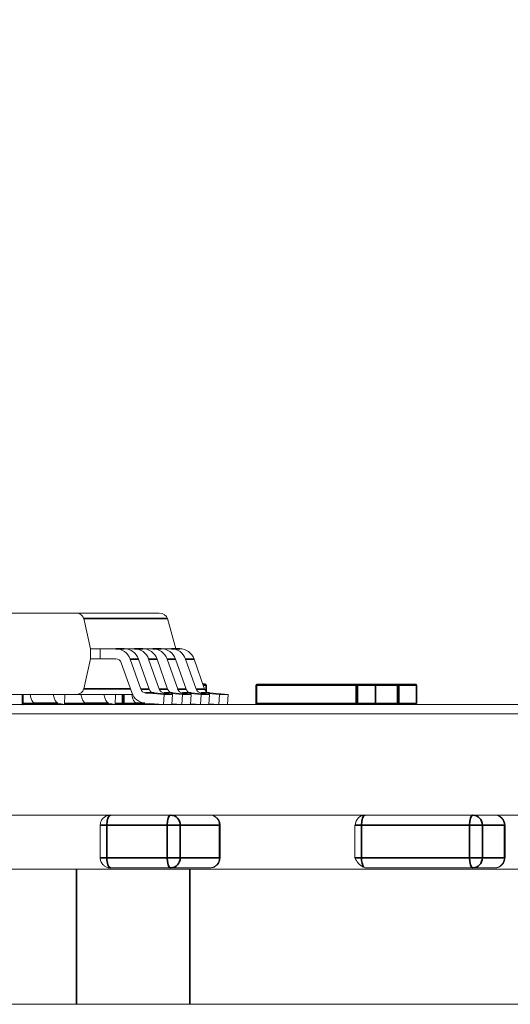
# Model space of a CAD drawing. Header units: millimetres. Extents: x 4 to 1188, y 1 to 840.
# Tile 214 of 256: x 680.587 to 681.556, y 417.579 to 419.522. Entities that reach past the tile are written whole.
import ezdxf

# ---------------------------------------------------------------- set-up
doc = ezdxf.new("R2010")
doc.units = ezdxf.units.MM
doc.layers.add('1', color=7, linetype='Continuous')
doc.styles.add('Arial Unicode MS', font='Arial Unicode MS')
doc.dimstyles.get("Standard").update_dxf_attribs({"dimtxt": 0.18, "dimasz": 0.18, "dimexe": 0.18, "dimexo": 0.0625, "dimgap": 0.09, "dimtad": 0, "dimtih": 1, "dimtoh": 1, "dimdec": 4, "dimzin": 0, "dimdsep": 46, "dimtxsty": 'Standard', "dimcen": 0.09, "dimadec": 0, "dimazin": 0, "dimtfac": 1, "dimtdec": 4, "dimtofl": 0, "dimtmove": 0, "dimatfit": 3, "dimfxl": 0, "dimtolj": 1, "dimtzin": 0, "dimarcsym": 0})

# ---------------------------------------------------------------- blocks, each defined once
blk = doc.blocks.new('_U30')
at = {"layer": '1', "color": 18, "lineweight": 35}
for p, q in [((692.9592, 533.0864), (641.2295, 533.0864)), ((643.2295, 533.0864), (643.2295, 331.7513)), ((725.4264, 331.7513), (641.2295, 331.7513))]:
    blk.add_line(p, q, dxfattribs=at)
at = {"layer": '1', "color": 18, "lineweight": 70}
for points in [[(643.2295, 533.0864), (644.0054, 529.5864), (642.4535, 529.5864)], [(643.2295, 331.7513), (642.4535, 335.2513), (644.0054, 335.2513)]]:
    blk.add_solid(points, dxfattribs=at)
at = {"layer": '1', "color": 18, "linetype": 'Continuous', "lineweight": 13, "insert": (642.7766, 428.0421), "char_height": 3, "attachment_point": 7, "rotation": 90, "line_spacing_factor": 1.047437, "style": 'Arial Unicode MS'}
blk.add_mtext('\\fArial Unicode MS|b0|i0;\\W1.0000;1510', dxfattribs=at)

msp = doc.modelspace()

# ---------------------------------------------------------------- hatches: boundary and pattern name
at = {"layer": '1', "linetype": 'Continuous', "lineweight": 35}
h = msp.add_hatch(dxfattribs=at)
h.set_pattern_fill('ANSI31', color=154, scale=1.55, angle=-2.13e-14, style=0)
h.paths.add_polyline_path([(682.7292, 417.952), (682.5613, 417.952), (682.5613, 417.7026), (681.8974, 417.7026), (681.8974, 417.952), (674.5152, 417.952), (674.5152, 418.152), (674.905, 418.152), (674.905, 418.952), (676.6279, 418.952), (676.6279, 418.152), (682.7292, 418.152)], flags=0)
h = msp.add_hatch(dxfattribs=at)
h.set_pattern_fill('ANSI31', color=154, scale=1.55, angle=29.9848, style=0)
h.paths.add_polyline_path([(673.5022, 417.952), (673.5022, 418.1704), (675.1711, 418.1704), (675.1711, 417.952)], flags=0)
h.paths.add_polyline_path([(675.3035, 417.952), (675.3035, 418.1704), (682.7292, 418.1704), (682.7292, 417.952)], flags=0)
h.paths.add_polyline_path([(672.566, 417.952), (672.566, 418.1704), (673.1466, 418.1704), (673.1466, 417.952)], flags=0)

# ---------------------------------------------------------------- linework, layer by layer
at = {"layer": '1', "color": 154, "linetype": 'Continuous', "lineweight": 13}
for p, q in [((679.7612, 418.3504), (680.6998, 418.3504)), ((680.0339, 418.3504), (680.8627, 418.3504)), ((680.8627, 418.3504), (680.6998, 418.3504)), ((680.7137, 418.3398), (680.7271, 418.2804)), ((680.8956, 418.2804), (680.8794, 418.3398)), ((680.7271, 418.2804), (680.7271, 418.2604)), ((680.7271, 418.2804), (680.746, 418.2804)), ((680.7773, 418.2804), (680.746, 418.2804)), ((680.7625, 418.2804), (680.746, 418.2804)), ((680.746, 418.2804), (680.746, 418.2604)), ((680.7939, 418.2804), (680.7625, 418.2804)), ((680.799, 418.2804), (680.7824, 418.2804)), ((680.8138, 418.2804), (680.7939, 418.2804)), ((680.8303, 418.2804), (680.799, 418.2804)), ((680.8355, 418.2804), (680.8189, 418.2804)), ((680.8502, 418.2804), (680.8303, 418.2804)), ((680.8668, 418.2804), (680.8355, 418.2804)), ((680.872, 418.2804), (680.8554, 418.2804)), ((680.8867, 418.2804), (680.8668, 418.2804)), ((680.9033, 418.2804), (680.872, 418.2804)), ((680.7271, 418.2604), (680.7137, 418.201)), ((680.746, 418.2604), (680.7271, 418.2604)), ((680.7773, 418.2604), (680.746, 418.2604)), ((680.7878, 418.2526), (680.8086, 418.1938)), ((680.8262, 418.2008), (680.8054, 418.2596)), ((680.8428, 418.2008), (680.822, 418.2596)), ((680.8627, 418.2008), (680.8419, 418.2596)), ((680.8793, 418.2008), (680.8585, 418.2596)), ((680.8992, 418.2008), (680.8784, 418.2596)), ((680.9157, 418.2008), (680.895, 418.2596)), ((680.9356, 418.2008), (680.9149, 418.2596)), ((680.9522, 418.2008), (680.9315, 418.2596)), ((680.9488, 418.2104), (680.9534, 418.2104)), ((680.9553, 418.2084), (680.9554, 418.2084)), ((680.9554, 418.1959), (680.9554, 418.2084)), ((681.0536, 418.2084), (681.0536, 418.1724)), ((681.2523, 418.2104), (681.0556, 418.2104)), ((681.1442, 418.2107), (681.1414, 418.2107)), ((681.1444, 418.2107), (681.1439, 418.2107)), ((681.1442, 418.2104), (681.1442, 418.2107)), ((681.1468, 418.2107), (681.1456, 418.2107)), ((681.1487, 418.2107), (681.148, 418.2107)), ((681.1514, 418.2107), (681.1498, 418.2107)), ((681.1522, 418.2104), (681.1522, 418.2107)), ((681.1562, 418.2107), (681.1537, 418.2107)), ((681.1545, 418.2104), (681.1545, 418.2107)), ((681.1578, 418.2107), (681.1556, 418.2107)), ((681.1556, 418.2104), (681.1556, 418.2107)), ((681.1561, 418.2107), (681.1589, 418.2107)), ((681.1562, 418.2104), (681.1562, 418.2107)), ((681.1587, 418.2107), (681.1578, 418.2107)), ((681.1682, 418.2107), (681.1658, 418.2107)), ((681.1668, 418.2107), (681.1682, 418.2107)), ((681.1707, 418.2107), (681.1675, 418.2107)), ((681.1675, 418.2104), (681.1675, 418.2107)), ((681.1682, 418.2107), (681.1682, 418.2104)), ((681.1689, 418.2107), (681.1684, 418.2107)), ((681.1721, 418.2107), (681.1697, 418.2107)), ((681.1722, 418.2107), (681.1732, 418.2107)), ((681.1722, 418.2104), (681.1732, 418.2104)), ((681.1736, 418.2104), (681.1736, 418.2107)), ((681.179, 418.2107), (681.1807, 418.2107)), ((681.183, 418.2107), (681.1802, 418.2107)), ((681.1802, 418.2104), (681.1802, 418.2107)), ((681.2253, 418.2107), (681.2225, 418.2107)), ((681.225, 418.2107), (681.225, 418.2107)), ((681.2253, 418.2104), (681.2253, 418.2107)), ((681.2279, 418.2107), (681.2267, 418.2107)), ((681.2298, 418.2107), (681.2291, 418.2107)), ((681.2324, 418.2107), (681.2309, 418.2107)), ((681.2333, 418.2104), (681.2333, 418.2107)), ((681.2373, 418.2107), (681.2348, 418.2107)), ((681.2355, 418.2104), (681.2355, 418.2107)), ((681.2389, 418.2107), (681.2367, 418.2107)), ((681.2367, 418.2104), (681.2367, 418.2107)), ((681.2372, 418.2107), (681.24, 418.2107)), ((681.2373, 418.2104), (681.2373, 418.2107)), ((681.2398, 418.2107), (681.2389, 418.2107)), ((681.2493, 418.2107), (681.2469, 418.2107)), ((681.2478, 418.2107), (681.2493, 418.2107)), ((681.2518, 418.2107), (681.2486, 418.2107)), ((681.2486, 418.2104), (681.2486, 418.2107)), ((681.2493, 418.2107), (681.2493, 418.2104)), ((681.25, 418.2107), (681.2495, 418.2107)), ((681.2532, 418.2107), (681.2508, 418.2107)), ((681.3334, 418.2104), (681.2523, 418.2104)), ((681.2875, 418.2104), (681.2523, 418.2104)), ((681.2533, 418.2107), (681.2543, 418.2107)), ((681.2533, 418.2104), (681.2543, 418.2104)), ((681.2547, 418.2104), (681.2547, 418.2107)), ((681.2601, 418.2107), (681.2618, 418.2107)), ((681.2641, 418.2107), (681.2613, 418.2107)), ((681.2613, 418.2104), (681.2613, 418.2107)), ((681.2895, 418.1724), (681.2895, 418.2084)), ((681.3685, 418.2104), (681.3334, 418.2104)), ((681.3705, 418.1724), (681.3705, 418.2084)), ((680.6998, 418.1904), (679.7612, 418.1904)), ((680.5922, 418.1904), (680.5922, 418.1724)), ((680.6763, 418.1903), (680.6758, 418.1704)), ((680.6761, 418.1904), (680.6763, 418.1903)), ((680.81, 418.1904), (680.6998, 418.1904)), ((680.7765, 418.1903), (680.7761, 418.1704)), ((680.7763, 418.1904), (680.7765, 418.1903)), ((680.8726, 418.1903), (680.836, 418.1931)), ((680.8891, 418.1903), (680.8526, 418.1931)), ((680.8713, 418.1704), (680.8726, 418.1903)), ((680.909, 418.1903), (680.8725, 418.1931)), ((680.8726, 418.1903), (680.8891, 418.1903)), ((680.8878, 418.1704), (680.8891, 418.1903)), ((680.9256, 418.1903), (680.889, 418.1931)), ((680.9077, 418.1704), (680.909, 418.1903)), ((680.9455, 418.1903), (680.9089, 418.1931)), ((680.909, 418.1903), (680.9256, 418.1903)), ((680.9243, 418.1704), (680.9256, 418.1903)), ((680.9621, 418.1903), (680.9255, 418.1931)), ((680.9442, 418.1704), (680.9455, 418.1903)), ((680.982, 418.1903), (680.9454, 418.1931)), ((680.9455, 418.1903), (680.9621, 418.1903)), ((680.9608, 418.1704), (680.9621, 418.1903)), ((680.9986, 418.1903), (680.962, 418.1931)), ((680.9807, 418.1704), (680.982, 418.1903)), ((680.982, 418.1903), (680.9986, 418.1903)), ((680.9973, 418.1704), (680.9986, 418.1903)), ((675.3035, 418.1704), (682.7292, 418.1704)), ((680.6303, 418.1704), (680.617, 418.1731)), ((680.6758, 418.1704), (680.6625, 418.1731)), ((680.7305, 418.1704), (680.7172, 418.1731)), ((680.7761, 418.1704), (680.7627, 418.1731)), ((680.8307, 418.1704), (680.8174, 418.1731)), ((680.826, 418.1704), (680.8274, 418.1711)), ((680.8347, 418.1731), (680.8713, 418.1704)), ((680.8879, 418.1719), (680.9077, 418.1704)), ((680.9244, 418.1719), (680.9442, 418.1704)), ((680.9609, 418.1719), (680.9807, 418.1704)), ((681.2893, 418.1724), (681.2895, 418.1724)), ((681.3704, 418.1724), (681.3705, 418.1724)), ((676.6279, 418.152), (682.7292, 418.152)), ((681.8974, 417.952), (674.5152, 417.952)), ((682.7292, 417.952), (675.3035, 417.952)), ((680.7464, 417.932), (680.7464, 417.868)), ((680.9829, 417.868), (680.9829, 417.932)), ((681.2488, 417.932), (681.2488, 417.868)), ((681.5451, 417.868), (681.5451, 417.932)), ((680.9827, 417.865), (680.9829, 417.868)), ((681.2488, 417.868), (681.2492, 417.868)), ((680.6998, 417.8453), (680.522, 417.8453)), ((680.6998, 417.8453), (680.9234, 417.8453)), ((680.7664, 417.848), (680.8854, 417.848)), ((680.7951, 417.848), (680.7951, 417.8477)), ((680.7951, 417.8477), (680.7992, 417.8477)), ((680.7992, 417.848), (680.7992, 417.8477)), ((680.7992, 417.8477), (680.8036, 417.8477)), ((680.8036, 417.848), (680.8036, 417.8477)), ((680.8036, 417.8477), (680.8125, 417.8477)), ((680.8077, 417.8477), (680.8152, 417.8477)), ((680.8106, 417.848), (680.8103, 417.848)), ((680.8106, 417.8477), (680.8103, 417.8477)), ((680.8119, 417.8477), (680.8124, 417.8477)), ((680.8124, 417.848), (680.8124, 417.8477)), ((680.8152, 417.848), (680.8152, 417.8477)), ((680.8152, 417.8477), (680.8208, 417.8477)), ((680.8173, 417.8477), (680.8184, 417.8477)), ((680.8196, 417.848), (680.8192, 417.848)), ((680.8196, 417.8477), (680.8192, 417.8477)), ((680.8232, 417.8477), (680.8273, 417.8477)), ((680.8237, 417.848), (680.8237, 417.8477)), ((680.8287, 417.8477), (680.8258, 417.8477)), ((680.8273, 417.848), (680.8268, 417.848)), ((680.8273, 417.8477), (680.8268, 417.8477)), ((680.8286, 417.848), (680.8291, 417.848)), ((680.8288, 417.8477), (680.8349, 417.8477)), ((680.8306, 417.8477), (680.8306, 417.848)), ((680.8306, 417.8477), (680.8313, 417.8477)), ((680.8324, 417.8477), (680.8319, 417.8477)), ((680.8357, 417.848), (680.8361, 417.848)), ((680.8357, 417.8477), (680.8361, 417.8477)), ((680.84, 417.848), (680.839, 417.848)), ((680.84, 417.8477), (680.839, 417.8477)), ((680.8395, 417.848), (680.8395, 417.8477)), ((680.8395, 417.8477), (680.8402, 417.8477)), ((680.8452, 417.8477), (680.8408, 417.8477)), ((680.8485, 417.848), (680.8485, 417.8477)), ((680.8485, 417.8477), (680.8493, 417.8477)), ((680.8854, 417.848), (680.9629, 417.848)), ((681.8962, 417.8453), (680.9234, 417.8453)), ((681.2661, 417.8495), (681.2688, 417.848)), ((681.2688, 417.848), (681.4817, 417.848)), ((681.3678, 417.8477), (681.3683, 417.8477)), ((681.3683, 417.848), (681.3683, 417.8477)), ((681.372, 417.848), (681.3726, 417.848)), ((681.372, 417.8477), (681.3726, 417.8477)), ((681.3751, 417.8477), (681.3751, 417.848)), ((681.3884, 417.848), (681.3884, 417.8477)), ((681.3884, 417.8477), (681.3904, 417.8477)), ((681.3904, 417.848), (681.3904, 417.8477)), ((681.3904, 417.8477), (681.3931, 417.8477)), ((681.3929, 417.8477), (681.3995, 417.8477)), ((681.3931, 417.848), (681.3931, 417.8477)), ((681.3992, 417.8477), (681.3971, 417.8477)), ((681.3992, 417.8477), (681.3992, 417.848)), ((681.3995, 417.848), (681.3995, 417.8477)), ((681.4078, 417.8477), (681.4078, 417.848)), ((681.4157, 417.848), (681.4157, 417.8477)), ((681.4157, 417.8477), (681.418, 417.8477)), ((681.4168, 417.8477), (681.4243, 417.8477)), ((681.4217, 417.848), (681.4212, 417.848)), ((681.4217, 417.8477), (681.4212, 417.8477)), ((681.4217, 417.8477), (681.4217, 417.848)), ((681.4241, 417.848), (681.4236, 417.848)), ((681.4243, 417.848), (681.4243, 417.8477)), ((681.4281, 417.848), (681.4278, 417.848)), ((681.4281, 417.8477), (681.4278, 417.8477)), ((681.4342, 417.8477), (681.4281, 417.8477)), ((681.4341, 417.8477), (681.4302, 417.8477)), ((681.4341, 417.848), (681.4345, 417.848)), ((681.4341, 417.8477), (681.4345, 417.8477)), ((681.4381, 417.8477), (681.4348, 417.8477)), ((681.4381, 417.848), (681.4384, 417.848)), ((681.4381, 417.8477), (681.4384, 417.8477)), ((681.4382, 417.8477), (681.4382, 417.848)), ((681.4382, 417.8477), (681.4388, 417.8477)), ((681.4422, 417.848), (681.4422, 417.8477)), ((681.4422, 417.8477), (681.4428, 417.8477)), ((681.4817, 417.848), (681.5251, 417.848)), ((680.6998, 417.5786), (679.6077, 417.5786)), ((680.9234, 417.5786), (680.6998, 417.5786)), ((685.7095, 417.5786), (680.9234, 417.5786))]:
    msp.add_line(p, q, dxfattribs=at)
at = {"layer": '1', "color": 154, "linetype": 'Continuous', "lineweight": 35}
for p, q in [((680.7137, 418.3398), (680.8794, 418.3398)), ((680.7773, 418.2804), (680.7939, 418.2804)), ((680.8138, 418.2804), (680.8303, 418.2804)), ((680.8502, 418.2804), (680.8668, 418.2804)), ((680.8867, 418.2804), (680.9033, 418.2804)), ((680.8054, 418.2596), (680.822, 418.2596)), ((680.8419, 418.2596), (680.8585, 418.2596)), ((680.8784, 418.2596), (680.895, 418.2596)), ((680.9149, 418.2596), (680.9315, 418.2596)), ((680.9534, 418.2104), (680.9488, 418.2104)), ((680.9496, 418.2084), (680.9553, 418.2084)), ((680.9553, 418.2084), (680.9553, 418.1961)), ((681.0549, 418.2084), (681.0536, 418.2084)), ((681.0549, 418.2084), (681.2517, 418.2084)), ((681.0549, 418.1724), (681.0549, 418.2084)), ((681.2517, 418.2084), (681.2542, 418.2084)), ((681.2517, 418.2084), (681.2517, 418.1724)), ((681.2542, 418.2084), (681.2893, 418.2084)), ((681.2542, 418.1724), (681.2542, 418.2084)), ((681.2893, 418.2084), (681.2895, 418.2084)), ((681.2893, 418.2084), (681.2893, 418.1724)), ((681.2895, 418.2084), (681.3327, 418.2084)), ((681.3327, 418.2084), (681.3353, 418.2084)), ((681.3327, 418.2084), (681.3327, 418.1724)), ((681.3353, 418.2084), (681.3704, 418.2084)), ((681.3353, 418.1724), (681.3353, 418.2084)), ((681.3704, 418.2084), (681.3705, 418.2084)), ((681.3704, 418.2084), (681.3704, 418.1724)), ((680.5935, 418.1724), (680.5935, 418.1904)), ((680.8061, 418.201), (680.7137, 418.201)), ((680.7902, 418.1904), (680.7902, 418.1724)), ((680.7928, 418.1724), (680.7928, 418.1904)), ((680.8262, 418.2008), (680.8428, 418.2008)), ((680.8526, 418.1931), (680.836, 418.1931)), ((680.8627, 418.2008), (680.8793, 418.2008)), ((680.889, 418.1931), (680.8725, 418.1931)), ((680.8992, 418.2008), (680.9157, 418.2008)), ((680.9255, 418.1931), (680.9089, 418.1931)), ((680.9356, 418.2008), (680.9522, 418.2008)), ((680.962, 418.1931), (680.9454, 418.1931)), ((680.5935, 418.1724), (680.5922, 418.1724)), ((680.6205, 418.1724), (680.5935, 418.1724)), ((680.617, 418.1731), (680.6625, 418.1731)), ((680.7207, 418.1724), (680.6759, 418.1724)), ((680.7172, 418.1731), (680.7627, 418.1731)), ((680.7902, 418.1724), (680.7761, 418.1724)), ((680.7928, 418.1724), (680.7902, 418.1724)), ((680.821, 418.1724), (680.7928, 418.1724)), ((680.8174, 418.1731), (680.8347, 418.1731)), ((681.0549, 418.1724), (681.0536, 418.1724)), ((681.2517, 418.1724), (681.0549, 418.1724)), ((681.2542, 418.1724), (681.2517, 418.1724)), ((681.2893, 418.1724), (681.2542, 418.1724)), ((681.3327, 418.1724), (681.2895, 418.1724)), ((681.3353, 418.1724), (681.3327, 418.1724)), ((681.3704, 418.1724), (681.3353, 418.1724)), ((680.7464, 417.932), (680.7595, 417.932)), ((680.7595, 417.868), (680.7595, 417.932)), ((680.7595, 417.932), (680.8786, 417.932)), ((680.8786, 417.932), (680.9042, 417.932)), ((680.8786, 417.932), (680.8786, 417.868)), ((680.9042, 417.932), (680.9817, 417.932)), ((680.9042, 417.868), (680.9042, 417.932)), ((680.9829, 417.932), (680.9817, 417.932)), ((680.9817, 417.932), (680.9817, 417.868)), ((681.2488, 417.932), (681.2619, 417.932)), ((681.2619, 417.868), (681.2619, 417.932)), ((681.2619, 417.932), (681.4749, 417.932)), ((681.4749, 417.932), (681.5005, 417.932)), ((681.4749, 417.932), (681.4749, 417.868)), ((681.5005, 417.932), (681.5439, 417.932)), ((681.5005, 417.868), (681.5005, 417.932)), ((681.5451, 417.932), (681.5439, 417.932)), ((681.5439, 417.932), (681.5439, 417.868)), ((680.7464, 417.868), (680.7595, 417.868)), ((680.8786, 417.868), (680.7595, 417.868)), ((680.8786, 417.868), (680.9042, 417.868)), ((680.9817, 417.868), (680.9042, 417.868)), ((680.9829, 417.868), (680.9817, 417.868)), ((681.2492, 417.868), (681.2619, 417.868)), ((681.4749, 417.868), (681.2619, 417.868)), ((681.4749, 417.868), (681.5005, 417.868)), ((681.5439, 417.868), (681.5005, 417.868)), ((681.5451, 417.868), (681.5439, 417.868)), ((680.6998, 417.5786), (680.6998, 417.8453)), ((680.9234, 417.8453), (680.9234, 417.5786))]:
    msp.add_line(p, q, dxfattribs=at)
at = {"layer": '1', "color": 154, "linetype": 'Continuous', "lineweight": 13}
for centre, major_axis, ratio, start_param, end_param in [((680.6998, 418.3371), (0.0142, 0), 0.939693, 0.209439, 1.570796), ((680.8627, 418.3371), (-0.0171, 0), 0.780206, 3.351032, 4.712389), ((680.7773, 418.2484), (0, -0.032), 0.939693, 1.930152, 3.141593), ((680.7939, 418.2484), (0, -0.032), 0.939693, 1.930152, 3.141593), ((680.8138, 418.2484), (0, -0.032), 0.939693, 1.930152, 3.141593), ((680.8303, 418.2484), (0, -0.032), 0.939693, 1.930152, 3.141593), ((680.8502, 418.2484), (0, -0.032), 0.939693, 1.930152, 3.141593), ((680.8668, 418.2484), (0, -0.032), 0.939693, 1.930152, 3.141593), ((680.8867, 418.2484), (0, -0.032), 0.939693, 1.930152, 3.141593), ((680.9033, 418.2484), (0, -0.032), 0.939693, 1.930152, 3.141593), ((680.7773, 418.2484), (0, 0.012), 0.939693, 5.071744, 6.283185), ((680.9534, 418.2084), (0, -0.002), 0.939693, 1.570796, 3.141593), ((681.0556, 418.2084), (0, 0.002), 0.939693, 0, 1.570796), ((681.2523, 418.2084), (0, 0.002), 0.939693, 4.712389, 6.283185), ((681.2875, 418.2084), (0, -0.002), 0.939693, 1.570796, 3.141593), ((681.3334, 418.2084), (0, 0.002), 0.939693, 4.712389, 6.283185), ((681.3685, 418.2084), (0, -0.002), 0.939693, 1.570796, 3.141593), ((680.6177, 418.205), (0, -0.032), 0.34202, 5.187762, 6.213372), ((680.6633, 418.205), (0, -0.032), 0.34202, 5.187762, 6.213372), ((680.6998, 418.2037), (-0.0142, 0), 0.939693, 1.570796, 2.932153), ((680.7179, 418.205), (0, -0.032), 0.34202, 5.187762, 6.213372), ((680.7635, 418.205), (0, -0.032), 0.34202, 5.187762, 6.213372), ((680.8182, 418.205), (0, -0.032), 0.34202, 5.189475, 6.213372), ((680.8368, 418.205), (0, -0.032), 0.939693, 5.071744, 6.213372), ((680.8368, 418.205), (0, 0.012), 0.939693, 1.930152, 3.071779), ((680.8533, 418.205), (0, 0.012), 0.939693, 1.930152, 3.071779), ((680.8732, 418.205), (0, 0.012), 0.939693, 1.930152, 3.071779), ((680.8898, 418.205), (0, 0.012), 0.939693, 1.930152, 3.071779), ((680.9097, 418.205), (0, 0.012), 0.939693, 1.930152, 3.071779), ((680.9263, 418.205), (0, 0.012), 0.939693, 1.930152, 3.071779), ((680.9462, 418.205), (0, 0.012), 0.939693, 1.930152, 3.071779), ((680.9628, 418.205), (0, 0.012), 0.939693, 1.930152, 3.071779), ((680.5942, 418.1724), (0, 0.002), 0.939693, 1.570796, 3.141593), ((680.7909, 418.1724), (0, 0.002), 0.939693, 3.141593, 4.712389), ((681.0556, 418.1724), (0, 0.002), 0.939693, 1.570796, 3.141593), ((681.2523, 418.1724), (0, 0.002), 0.939693, 3.141593, 4.712389), ((681.2875, 418.1724), (0, -0.002), 0.939693, 0, 1.570796), ((681.3334, 418.1724), (0, 0.002), 0.939693, 3.141593, 4.712389), ((681.3685, 418.1724), (0, -0.002), 0.939693, 0, 1.570796), ((680.9629, 417.932), (0, -0.02), 0.939693, 1.570796, 3.141593), ((681.2688, 417.932), (0, 0.02), 0.939693, 0, 1.570796), ((681.5251, 417.932), (0, -0.02), 0.939693, 1.570796, 3.141593), ((680.9629, 417.868), (0, -0.02), 0.939693, 0, 1.570796), ((681.5251, 417.868), (0, -0.02), 0.939693, 0, 1.570796)]:
    msp.add_ellipse(centre, major_axis=major_axis, ratio=ratio, start_param=start_param, end_param=end_param, dxfattribs=at)
at = {"layer": '1', "color": 154, "linetype": 'Continuous', "lineweight": 35}
for centre, major_axis, ratio, start_param, end_param in [((681.0556, 418.2084), (0, 0.002), 0.34202, 0, 1.570796), ((681.2523, 418.2084), (0, -0.002), 0.34202, 3.141593, 4.712389), ((681.3334, 418.2084), (0, -0.002), 0.34202, 3.141593, 4.712389), ((680.5942, 418.1724), (0, 0.002), 0.34202, 1.570796, 3.141593), ((680.7909, 418.1724), (0, -0.002), 0.34202, 4.712389, 6.283185), ((681.0556, 418.1724), (0, 0.002), 0.34202, 1.570796, 3.141593), ((681.2523, 418.1724), (0, -0.002), 0.34202, 4.712389, 6.283185), ((681.3334, 418.1724), (0, -0.002), 0.34202, 4.712389, 6.283185), ((680.7664, 417.932), (0, 0.02), 0.34202, 0, 1.570796), ((680.8854, 417.932), (0, -0.02), 0.34202, 3.141593, 4.712389), ((680.8854, 417.932), (0, 0.02), 0.939693, 4.712389, 6.283185), ((681.2688, 417.932), (0, 0.02), 0.34202, 0, 1.570796), ((681.4817, 417.932), (0, -0.02), 0.34202, 3.141593, 4.712389), ((681.4817, 417.932), (0, 0.02), 0.939693, 4.712389, 6.283185), ((680.7664, 417.868), (0, 0.02), 0.34202, 1.570796, 3.141593), ((680.8854, 417.868), (0, -0.02), 0.34202, 4.712389, 6.283185), ((680.8854, 417.868), (0, 0.02), 0.939693, 3.141593, 4.712389), ((681.2688, 417.868), (0, 0.02), 0.34202, 1.570796, 2.748673), ((681.4817, 417.868), (0, -0.02), 0.34202, 4.712389, 6.283185), ((681.4817, 417.868), (0, 0.02), 0.939693, 3.141593, 4.712389)]:
    msp.add_ellipse(centre, major_axis=major_axis, ratio=ratio, start_param=start_param, end_param=end_param, dxfattribs=at)
at = {"layer": '1', "color": 154, "linetype": 'Continuous', "lineweight": 13}
for points, knots in [([(681.1522, 418.2107), (681.1521, 418.2107), (681.1518, 418.2107), (681.1513, 418.2107), (681.1509, 418.2107), (681.1504, 418.2107), (681.1499, 418.2107), (681.1494, 418.2107), (681.1489, 418.2107), (681.1483, 418.2107), (681.1478, 418.2107), (681.1473, 418.2107), (681.1468, 418.2107), (681.1462, 418.2107), (681.1457, 418.2107), (681.1452, 418.2107), (681.1447, 418.2107), (681.1444, 418.2107), (681.1442, 418.2107)], [0, 0, 0, 0, 0.091225, 0.177914, 0.259697, 0.336779, 0.409804, 0.478609, 0.544088, 0.605766, 0.664021, 0.718355, 0.768591, 0.816722, 0.863055, 0.908208, 0.953971, 1, 1, 1, 1]), ([(681.1495, 418.2107), (681.1493, 418.2107), (681.1488, 418.2107), (681.1482, 418.2107), (681.1475, 418.2107), (681.1469, 418.2107), (681.1464, 418.2107), (681.1461, 418.2107), (681.1458, 418.2107), (681.1455, 418.2107), (681.1452, 418.2107), (681.1449, 418.2107), (681.1446, 418.2107), (681.1445, 418.2107), (681.1444, 418.2107)], [0, 0, 0, 0, 0.093799, 0.188392, 0.290003, 0.402222, 0.463153, 0.526712, 0.592954, 0.664831, 0.740162, 0.821342, 0.9079, 1, 1, 1, 1]), ([(681.1545, 418.2107), (681.1543, 418.2107), (681.1541, 418.2107), (681.1537, 418.2107), (681.1532, 418.2107), (681.1528, 418.2107), (681.1524, 418.2107), (681.152, 418.2107), (681.1517, 418.2107), (681.1511, 418.2107), (681.1505, 418.2107), (681.1498, 418.2107), (681.1492, 418.2107), (681.1489, 418.2107), (681.1487, 418.2107)], [0, 0, 0, 0, 0.04931, 0.097438, 0.144473, 0.193038, 0.242821, 0.295407, 0.351784, 0.413136, 0.54495, 0.684635, 0.836127, 1, 1, 1, 1]), ([(681.1498, 418.2107), (681.1497, 418.2107), (681.1496, 418.2107), (681.1495, 418.2107), (681.1495, 418.2107)], [0, 0, 0, 0, 0.562851, 1, 1, 1, 1]), ([(681.1556, 418.2107), (681.1556, 418.2107), (681.1558, 418.2107), (681.1559, 418.2107), (681.156, 418.2107), (681.1561, 418.2107), (681.1561, 418.2107), (681.1562, 418.2107), (681.1562, 418.2107), (681.1561, 418.2107), (681.156, 418.2107), (681.1559, 418.2107), (681.1558, 418.2107), (681.1556, 418.2107), (681.1554, 418.2107), (681.1551, 418.2107), (681.1548, 418.2107), (681.1546, 418.2107), (681.1545, 418.2107)], [0, 0, 0, 0, 0.103069, 0.198581, 0.288104, 0.369261, 0.444795, 0.512889, 0.575174, 0.631288, 0.682404, 0.731175, 0.77647, 0.820426, 0.863811, 0.908278, 0.952771, 1, 1, 1, 1]), ([(681.1675, 418.2107), (681.1674, 418.2107), (681.167, 418.2107), (681.1665, 418.2107), (681.166, 418.2107), (681.1655, 418.2107), (681.1651, 418.2107), (681.1646, 418.2107), (681.1641, 418.2107), (681.1636, 418.2107), (681.1631, 418.2107), (681.1627, 418.2107), (681.1622, 418.2107), (681.1617, 418.2107), (681.1613, 418.2107), (681.1608, 418.2107), (681.1603, 418.2107), (681.1599, 418.2107), (681.1594, 418.2107), (681.159, 418.2107), (681.1585, 418.2107), (681.158, 418.2107), (681.1576, 418.2107), (681.1571, 418.2107), (681.1567, 418.2107), (681.1564, 418.2107), (681.1562, 418.2107)], [0, 0, 0, 0, 0.074506, 0.1459, 0.213486, 0.277294, 0.338042, 0.395064, 0.448741, 0.499113, 0.546571, 0.591094, 0.632898, 0.672215, 0.708563, 0.743033, 0.77464, 0.804496, 0.832142, 0.858512, 0.883407, 0.907258, 0.930302, 0.953206, 0.976284, 1, 1, 1, 1]), ([(681.1589, 418.2107), (681.1591, 418.2107), (681.1595, 418.2107), (681.1602, 418.2107), (681.1608, 418.2107), (681.1614, 418.2107), (681.162, 418.2107), (681.1625, 418.2107), (681.163, 418.2107), (681.1635, 418.2107), (681.164, 418.2107), (681.1644, 418.2107), (681.1648, 418.2107), (681.1652, 418.2107), (681.1656, 418.2107), (681.166, 418.2107), (681.1664, 418.2107), (681.1666, 418.2107), (681.1668, 418.2107)], [0, 0, 0, 0, 0.134304, 0.256525, 0.366719, 0.464931, 0.551292, 0.626348, 0.689472, 0.74197, 0.786669, 0.826719, 0.862416, 0.894181, 0.923266, 0.950058, 0.975127, 1, 1, 1, 1]), ([(681.1736, 418.2107), (681.1734, 418.2107), (681.1729, 418.2107), (681.1722, 418.2107), (681.1715, 418.2107), (681.1709, 418.2107), (681.1702, 418.2107), (681.1695, 418.2107), (681.1689, 418.2107), (681.1684, 418.2107), (681.1682, 418.2107)], [0, 0, 0, 0, 0.16287, 0.309908, 0.444611, 0.566631, 0.67929, 0.787329, 0.892674, 1, 1, 1, 1]), ([(681.1775, 418.2107), (681.1773, 418.2107), (681.1768, 418.2107), (681.1761, 418.2107), (681.1754, 418.2107), (681.1746, 418.2107), (681.1739, 418.2107), (681.1733, 418.2107), (681.1727, 418.2107), (681.1723, 418.2107), (681.1721, 418.2107)], [0, 0, 0, 0, 0.175284, 0.3323, 0.472555, 0.59864, 0.711841, 0.814222, 0.907964, 1, 1, 1, 1]), ([(681.1732, 418.2107), (681.1733, 418.2107), (681.1735, 418.2107), (681.1738, 418.2107), (681.1742, 418.2107), (681.1745, 418.2107), (681.1749, 418.2107), (681.1752, 418.2107), (681.1756, 418.2107), (681.176, 418.2107), (681.1763, 418.2107), (681.1767, 418.2107), (681.1771, 418.2107), (681.1775, 418.2107), (681.1779, 418.2107), (681.1783, 418.2107), (681.1786, 418.2107), (681.1789, 418.2107), (681.179, 418.2107)], [0, 0, 0, 0, 0.094078, 0.183743, 0.267612, 0.347327, 0.423187, 0.49364, 0.560755, 0.623644, 0.682206, 0.735895, 0.785138, 0.830371, 0.873588, 0.915689, 0.956941, 1, 1, 1, 1]), ([(681.1802, 418.2107), (681.1799, 418.2107), (681.1794, 418.2107), (681.1786, 418.2107), (681.1777, 418.2107), (681.1769, 418.2107), (681.1761, 418.2107), (681.1753, 418.2107), (681.1745, 418.2107), (681.1739, 418.2107), (681.1736, 418.2107)], [0, 0, 0, 0, 0.16399, 0.316279, 0.457451, 0.587187, 0.706146, 0.814209, 0.912106, 1, 1, 1, 1]), ([(681.2333, 418.2107), (681.2332, 418.2107), (681.2329, 418.2107), (681.2324, 418.2107), (681.2319, 418.2107), (681.2314, 418.2107), (681.231, 418.2107), (681.2305, 418.2107), (681.2299, 418.2107), (681.2294, 418.2107), (681.2289, 418.2107), (681.2284, 418.2107), (681.2278, 418.2107), (681.2273, 418.2107), (681.2268, 418.2107), (681.2263, 418.2107), (681.2258, 418.2107), (681.2255, 418.2107), (681.2253, 418.2107)], [0, 0, 0, 0, 0.091225, 0.177914, 0.259697, 0.336779, 0.409804, 0.478609, 0.544088, 0.605766, 0.664021, 0.718355, 0.768591, 0.816722, 0.863055, 0.908208, 0.953971, 1, 1, 1, 1]), ([(681.2306, 418.2107), (681.2304, 418.2107), (681.2299, 418.2107), (681.2292, 418.2107), (681.2285, 418.2107), (681.228, 418.2107), (681.2275, 418.2107), (681.2272, 418.2107), (681.2268, 418.2107), (681.2265, 418.2107), (681.2262, 418.2107), (681.226, 418.2107), (681.2257, 418.2107), (681.2256, 418.2107), (681.2255, 418.2107)], [0, 0, 0, 0, 0.093799, 0.188392, 0.290003, 0.402222, 0.463153, 0.526712, 0.592954, 0.664831, 0.740162, 0.821342, 0.9079, 1, 1, 1, 1]), ([(681.2355, 418.2107), (681.2354, 418.2107), (681.2351, 418.2107), (681.2347, 418.2107), (681.2343, 418.2107), (681.2339, 418.2107), (681.2335, 418.2107), (681.2331, 418.2107), (681.2327, 418.2107), (681.2322, 418.2107), (681.2316, 418.2107), (681.2309, 418.2107), (681.2303, 418.2107), (681.23, 418.2107), (681.2298, 418.2107)], [0, 0, 0, 0, 0.04931, 0.097438, 0.144473, 0.193038, 0.242821, 0.295407, 0.351784, 0.413136, 0.54495, 0.684635, 0.836127, 1, 1, 1, 1]), ([(681.2309, 418.2107), (681.2308, 418.2107), (681.2307, 418.2107), (681.2306, 418.2107), (681.2306, 418.2107)], [0, 0, 0, 0, 0.562851, 1, 1, 1, 1]), ([(681.2367, 418.2107), (681.2367, 418.2107), (681.2368, 418.2107), (681.237, 418.2107), (681.2371, 418.2107), (681.2372, 418.2107), (681.2372, 418.2107), (681.2373, 418.2107), (681.2372, 418.2107), (681.2372, 418.2107), (681.2371, 418.2107), (681.237, 418.2107), (681.2369, 418.2107), (681.2367, 418.2107), (681.2364, 418.2107), (681.2362, 418.2107), (681.2359, 418.2107), (681.2357, 418.2107), (681.2355, 418.2107)], [0, 0, 0, 0, 0.103069, 0.198581, 0.288104, 0.369261, 0.444795, 0.512889, 0.575174, 0.631288, 0.682404, 0.731175, 0.77647, 0.820426, 0.863811, 0.908278, 0.952771, 1, 1, 1, 1]), ([(681.2486, 418.2107), (681.2485, 418.2107), (681.2481, 418.2107), (681.2476, 418.2107), (681.2471, 418.2107), (681.2466, 418.2107), (681.2461, 418.2107), (681.2456, 418.2107), (681.2452, 418.2107), (681.2447, 418.2107), (681.2442, 418.2107), (681.2437, 418.2107), (681.2433, 418.2107), (681.2428, 418.2107), (681.2423, 418.2107), (681.2419, 418.2107), (681.2414, 418.2107), (681.241, 418.2107), (681.2405, 418.2107), (681.24, 418.2107), (681.2396, 418.2107), (681.2391, 418.2107), (681.2387, 418.2107), (681.2382, 418.2107), (681.2378, 418.2107), (681.2375, 418.2107), (681.2373, 418.2107)], [0, 0, 0, 0, 0.074506, 0.1459, 0.213486, 0.277294, 0.338042, 0.395064, 0.448741, 0.499113, 0.546571, 0.591094, 0.632898, 0.672215, 0.708563, 0.743033, 0.77464, 0.804496, 0.832142, 0.858512, 0.883407, 0.907258, 0.930302, 0.953206, 0.976284, 1, 1, 1, 1]), ([(681.24, 418.2107), (681.2402, 418.2107), (681.2406, 418.2107), (681.2413, 418.2107), (681.2419, 418.2107), (681.2425, 418.2107), (681.2431, 418.2107), (681.2436, 418.2107), (681.2441, 418.2107), (681.2446, 418.2107), (681.245, 418.2107), (681.2455, 418.2107), (681.2459, 418.2107), (681.2463, 418.2107), (681.2467, 418.2107), (681.2471, 418.2107), (681.2475, 418.2107), (681.2477, 418.2107), (681.2478, 418.2107)], [0, 0, 0, 0, 0.134304, 0.256525, 0.366719, 0.464931, 0.551292, 0.626348, 0.689472, 0.74197, 0.786669, 0.826719, 0.862416, 0.894181, 0.923266, 0.950058, 0.975127, 1, 1, 1, 1]), ([(681.2547, 418.2107), (681.2544, 418.2107), (681.254, 418.2107), (681.2533, 418.2107), (681.2526, 418.2107), (681.2519, 418.2107), (681.2513, 418.2107), (681.2506, 418.2107), (681.2499, 418.2107), (681.2495, 418.2107), (681.2493, 418.2107)], [0, 0, 0, 0, 0.16287, 0.309908, 0.444611, 0.566631, 0.67929, 0.787329, 0.892674, 1, 1, 1, 1]), ([(681.2586, 418.2107), (681.2584, 418.2107), (681.2579, 418.2107), (681.2572, 418.2107), (681.2564, 418.2107), (681.2557, 418.2107), (681.255, 418.2107), (681.2544, 418.2107), (681.2537, 418.2107), (681.2533, 418.2107), (681.2532, 418.2107)], [0, 0, 0, 0, 0.175284, 0.3323, 0.472555, 0.59864, 0.711841, 0.814222, 0.907964, 1, 1, 1, 1]), ([(681.2543, 418.2107), (681.2544, 418.2107), (681.2546, 418.2107), (681.2549, 418.2107), (681.2552, 418.2107), (681.2556, 418.2107), (681.2559, 418.2107), (681.2563, 418.2107), (681.2567, 418.2107), (681.257, 418.2107), (681.2574, 418.2107), (681.2578, 418.2107), (681.2582, 418.2107), (681.2586, 418.2107), (681.2589, 418.2107), (681.2593, 418.2107), (681.2597, 418.2107), (681.26, 418.2107), (681.2601, 418.2107)], [0, 0, 0, 0, 0.094078, 0.183743, 0.267612, 0.347327, 0.423187, 0.49364, 0.560755, 0.623644, 0.682206, 0.735895, 0.785138, 0.830371, 0.873588, 0.915689, 0.956941, 1, 1, 1, 1]), ([(681.2613, 418.2107), (681.261, 418.2107), (681.2605, 418.2107), (681.2596, 418.2107), (681.2588, 418.2107), (681.258, 418.2107), (681.2572, 418.2107), (681.2563, 418.2107), (681.2555, 418.2107), (681.255, 418.2107), (681.2547, 418.2107)], [0, 0, 0, 0, 0.16399, 0.316279, 0.457451, 0.587187, 0.706146, 0.814209, 0.912106, 1, 1, 1, 1]), ([(680.7661, 417.9516), (680.7646, 417.9518), (680.7608, 417.9516), (680.7552, 417.949), (680.7506, 417.9447), (680.7478, 417.9399), (680.7466, 417.9357), (680.7464, 417.933), (680.7464, 417.932)], [0, 0, 0, 0, 0.140379, 0.36864, 0.58254, 0.733217, 0.904566, 1, 1, 1, 1]), ([(680.9829, 417.932), (680.9829, 417.9346), (680.9822, 417.9382), (680.9797, 417.9431), (680.9766, 417.9469), (680.9717, 417.9502), (680.9668, 417.952), (680.9638, 417.9518), (680.963, 417.9517)], [0, 0, 0, 0, 0.247015, 0.35083, 0.522777, 0.709636, 0.918287, 1, 1, 1, 1]), ([(681.5451, 417.932), (681.545, 417.9347), (681.5443, 417.9387), (681.5412, 417.9442), (681.5369, 417.9485), (681.531, 417.9515), (681.5269, 417.9518), (681.5251, 417.9517)], [0, 0, 0, 0, 0.253368, 0.387166, 0.60048, 0.829589, 1, 1, 1, 1]), ([(680.7464, 417.868), (680.7464, 417.8653), (680.7471, 417.8617), (680.7496, 417.8568), (680.7527, 417.853), (680.7576, 417.8497), (680.7625, 417.8479), (680.7655, 417.8481), (680.7663, 417.8483)], [0, 0, 0, 0, 0.247003, 0.350811, 0.522749, 0.709597, 0.918238, 1, 1, 1, 1]), ([(680.9632, 417.8483), (680.9647, 417.8482), (680.9685, 417.8483), (680.9741, 417.851), (680.9787, 417.8552), (680.9815, 417.86), (680.9827, 417.8642), (680.9829, 417.867), (680.9829, 417.868)], [0, 0, 0, 0, 0.139709, 0.368146, 0.582212, 0.733003, 0.904478, 1, 1, 1, 1]), ([(681.2492, 417.868), (681.2493, 417.8674), (681.2498, 417.8661), (681.251, 417.8637), (681.2526, 417.861), (681.2546, 417.8582), (681.257, 417.8554), (681.2608, 417.852), (681.2639, 417.8503), (681.2661, 417.8495)], [0, 0, 0, 0, 0.107738, 0.221513, 0.34114, 0.466111, 0.595653, 0.728795, 1, 1, 1, 1]), ([(681.5255, 417.8482), (681.526, 417.8481), (681.5291, 417.8478), (681.5347, 417.85), (681.5403, 417.8543), (681.5436, 417.8598), (681.5449, 417.8643), (681.5451, 417.867), (681.5451, 417.868)], [0, 0, 0, 0, 0.055177, 0.300124, 0.55233, 0.731636, 0.911828, 1, 1, 1, 1]), ([(680.8062, 417.8477), (680.8062, 417.8477), (680.8063, 417.8477), (680.8064, 417.8477), (680.8068, 417.8477), (680.8074, 417.8477), (680.8081, 417.8477), (680.8089, 417.8477), (680.8099, 417.8477), (680.8109, 417.8477), (680.8119, 417.8477), (680.8128, 417.8477), (680.8136, 417.8477), (680.8144, 417.8477), (680.8152, 417.8477), (680.8162, 417.8477), (680.8172, 417.8477), (680.8183, 417.8477), (680.819, 417.8477), (680.8194, 417.8477)], [0, 0, 0, 0, 0.029904, 0.0933, 0.154854, 0.216897, 0.279713, 0.34557, 0.415596, 0.489997, 0.569323, 0.611678, 0.657385, 0.706098, 0.758256, 0.813587, 0.872123, 0.934246, 1, 1, 1, 1]), ([(680.8144, 417.8477), (680.8141, 417.8477), (680.8137, 417.8477), (680.8131, 417.8477), (680.8125, 417.8477), (680.812, 417.8477), (680.8116, 417.8477), (680.8112, 417.8477), (680.8108, 417.8477), (680.8107, 417.8477), (680.8106, 417.8477)], [0, 0, 0, 0, 0.134393, 0.262803, 0.38593, 0.507853, 0.627247, 0.748261, 0.872335, 1, 1, 1, 1]), ([(680.8124, 417.8477), (680.8125, 417.8477), (680.8128, 417.8477), (680.8132, 417.8477), (680.8138, 417.8477), (680.8144, 417.8477), (680.8151, 417.8477), (680.8158, 417.8477), (680.8165, 417.8477), (680.817, 417.8477), (680.8173, 417.8477)], [0, 0, 0, 0, 0.14786, 0.283561, 0.412369, 0.534236, 0.652692, 0.768663, 0.883652, 1, 1, 1, 1]), ([(680.8254, 417.8477), (680.8248, 417.8477), (680.8236, 417.8477), (680.8219, 417.8477), (680.8204, 417.8477), (680.8189, 417.8477), (680.8176, 417.8477), (680.8164, 417.8477), (680.8153, 417.8477), (680.8147, 417.8477), (680.8144, 417.8477)], [0, 0, 0, 0, 0.170464, 0.327198, 0.470509, 0.6006, 0.717486, 0.822846, 0.916112, 1, 1, 1, 1]), ([(680.8152, 417.8477), (680.8156, 417.8477), (680.8163, 417.8477), (680.8174, 417.8477), (680.8185, 417.8477), (680.8195, 417.8477), (680.8206, 417.8477), (680.8216, 417.8477), (680.8227, 417.8477), (680.8233, 417.8477), (680.8237, 417.8477)], [0, 0, 0, 0, 0.132462, 0.26165, 0.387547, 0.510782, 0.632675, 0.75466, 0.876523, 1, 1, 1, 1]), ([(680.8194, 417.8477), (680.8199, 417.8477), (680.8208, 417.8477), (680.8221, 417.8477), (680.8234, 417.8477), (680.8246, 417.8477), (680.8258, 417.8477), (680.8269, 417.8477), (680.828, 417.8477), (680.829, 417.8477), (680.83, 417.8477), (680.8309, 417.8477), (680.8318, 417.8477), (680.8326, 417.8477), (680.8334, 417.8477), (680.8342, 417.8477), (680.8349, 417.8477), (680.8356, 417.8477), (680.8362, 417.8477), (680.8368, 417.8477), (680.8374, 417.8477), (680.8379, 417.8477), (680.8383, 417.8477), (680.8388, 417.8477), (680.8391, 417.8477), (680.8393, 417.8477), (680.8395, 417.8477)], [0, 0, 0, 0, 0.062874, 0.122837, 0.179657, 0.23396, 0.285595, 0.334513, 0.380905, 0.424895, 0.466529, 0.506488, 0.545032, 0.581831, 0.617448, 0.652067, 0.68588, 0.719175, 0.752182, 0.78524, 0.818656, 0.852548, 0.887626, 0.923635, 0.961022, 1, 1, 1, 1]), ([(680.8258, 417.8477), (680.8255, 417.8477), (680.8249, 417.8477), (680.824, 417.8477), (680.8231, 417.8477), (680.8223, 417.8477), (680.8218, 417.8477), (680.8214, 417.8477), (680.821, 417.8477), (680.8207, 417.8477), (680.8203, 417.8477), (680.8201, 417.8477), (680.8198, 417.8477), (680.8197, 417.8477), (680.8196, 417.8477)], [0, 0, 0, 0, 0.118287, 0.232233, 0.346524, 0.465805, 0.527138, 0.589344, 0.651742, 0.715748, 0.781761, 0.851382, 0.923764, 1, 1, 1, 1]), ([(680.8208, 417.8477), (680.8211, 417.8477), (680.8218, 417.8477), (680.8229, 417.8477), (680.824, 417.8477), (680.825, 417.8477), (680.8261, 417.8477), (680.827, 417.8477), (680.828, 417.8477), (680.8285, 417.8477), (680.8288, 417.8477)], [0, 0, 0, 0, 0.124835, 0.244778, 0.360989, 0.477964, 0.596922, 0.721591, 0.855098, 1, 1, 1, 1]), ([(680.8237, 417.8477), (680.8241, 417.8477), (680.8249, 417.8477), (680.826, 417.8477), (680.827, 417.8477), (680.8279, 417.8477), (680.8287, 417.8477), (680.8294, 417.8477), (680.8301, 417.8477), (680.8304, 417.8477), (680.8306, 417.8477)], [0, 0, 0, 0, 0.127893, 0.251579, 0.372793, 0.492778, 0.61359, 0.737809, 0.86618, 1, 1, 1, 1]), ([(680.8358, 417.8477), (680.8357, 417.8477), (680.8356, 417.8477), (680.8353, 417.8477), (680.8349, 417.8477), (680.8344, 417.8477), (680.8337, 417.8477), (680.8327, 417.8477), (680.8316, 417.8477), (680.8303, 417.8477), (680.8289, 417.8477), (680.8272, 417.8477), (680.826, 417.8477), (680.8254, 417.8477)], [0, 0, 0, 0, 0.025999, 0.082797, 0.142138, 0.207847, 0.284106, 0.371369, 0.470763, 0.583387, 0.708641, 0.847793, 1, 1, 1, 1]), ([(680.8408, 417.8477), (680.8405, 417.8477), (680.8401, 417.8477), (680.8395, 417.8477), (680.8388, 417.8477), (680.8382, 417.8477), (680.8376, 417.8477), (680.837, 417.8477), (680.8364, 417.8477), (680.8358, 417.8477), (680.8352, 417.8477), (680.8347, 417.8477), (680.8342, 417.8477), (680.8338, 417.8477), (680.8334, 417.8477), (680.833, 417.8477), (680.8327, 417.8477), (680.8325, 417.8477), (680.8324, 417.8477)], [0, 0, 0, 0, 0.066317, 0.129769, 0.19137, 0.251932, 0.311622, 0.370964, 0.430518, 0.491181, 0.552101, 0.612139, 0.672483, 0.733576, 0.79644, 0.860911, 0.929048, 1, 1, 1, 1]), ([(680.8349, 417.8477), (680.8353, 417.8477), (680.8359, 417.8477), (680.837, 417.8477), (680.838, 417.8477), (680.839, 417.8477), (680.84, 417.8477), (680.841, 417.8477), (680.842, 417.8477), (680.8429, 417.8477), (680.8439, 417.8477), (680.8447, 417.8477), (680.8455, 417.8477), (680.8463, 417.8477), (680.8469, 417.8477), (680.8475, 417.8477), (680.848, 417.8477), (680.8483, 417.8477), (680.8485, 417.8477)], [0, 0, 0, 0, 0.0636, 0.125297, 0.185569, 0.244698, 0.303717, 0.36292, 0.4233, 0.485177, 0.547083, 0.608525, 0.669965, 0.732299, 0.79565, 0.861055, 0.929122, 1, 1, 1, 1]), ([(681.3683, 417.8477), (681.3685, 417.8477), (681.3687, 417.8477), (681.3693, 417.8477), (681.37, 417.8477), (681.3708, 417.8477), (681.3717, 417.8477), (681.3727, 417.8477), (681.3738, 417.8477), (681.3747, 417.8477), (681.3751, 417.8477)], [0, 0, 0, 0, 0.127893, 0.251579, 0.372793, 0.492778, 0.61359, 0.737809, 0.86618, 1, 1, 1, 1]), ([(681.3726, 417.8477), (681.3727, 417.8477), (681.3729, 417.8477), (681.3733, 417.8477), (681.3737, 417.8477), (681.3741, 417.8477), (681.3745, 417.8477), (681.375, 417.8477), (681.3756, 417.8477), (681.3761, 417.8477), (681.3767, 417.8477), (681.3773, 417.8477), (681.378, 417.8477), (681.3787, 417.8477), (681.3794, 417.8477), (681.3801, 417.8477), (681.3809, 417.8477), (681.3814, 417.8477), (681.3816, 417.8477)], [0, 0, 0, 0, 0.072866, 0.141887, 0.207453, 0.270438, 0.331641, 0.390108, 0.448069, 0.505503, 0.562488, 0.619084, 0.676416, 0.735452, 0.796241, 0.860406, 0.928305, 1, 1, 1, 1]), ([(681.3751, 417.8477), (681.3754, 417.8477), (681.3761, 417.8477), (681.3771, 417.8477), (681.3781, 417.8477), (681.3791, 417.8477), (681.3801, 417.8477), (681.3811, 417.8477), (681.382, 417.8477), (681.3829, 417.8477), (681.3838, 417.8477), (681.3846, 417.8477), (681.3854, 417.8477), (681.3861, 417.8477), (681.3867, 417.8477), (681.3873, 417.8477), (681.3879, 417.8477), (681.3882, 417.8477), (681.3884, 417.8477)], [0, 0, 0, 0, 0.069298, 0.135561, 0.199671, 0.261716, 0.322662, 0.382907, 0.443032, 0.503501, 0.563724, 0.62398, 0.683629, 0.743848, 0.805192, 0.867649, 0.932778, 1, 1, 1, 1]), ([(681.4101, 417.8477), (681.4098, 417.8477), (681.4094, 417.8477), (681.4087, 417.8477), (681.408, 417.8477), (681.4073, 417.8477), (681.4066, 417.8477), (681.406, 417.8477), (681.4053, 417.8477), (681.4046, 417.8477), (681.4039, 417.8477), (681.4033, 417.8477), (681.4026, 417.8477), (681.4019, 417.8477), (681.4013, 417.8477), (681.4006, 417.8477), (681.3999, 417.8477), (681.3995, 417.8477), (681.3992, 417.8477)], [0, 0, 0, 0, 0.043119, 0.084777, 0.125232, 0.166126, 0.207413, 0.250196, 0.294277, 0.341348, 0.392964, 0.452351, 0.519819, 0.596849, 0.682952, 0.778459, 0.884371, 1, 1, 1, 1]), ([(681.3995, 417.8477), (681.3999, 417.8477), (681.4006, 417.8477), (681.4017, 417.8477), (681.4028, 417.8477), (681.4039, 417.8477), (681.4049, 417.8477), (681.4059, 417.8477), (681.4069, 417.8477), (681.4075, 417.8477), (681.4078, 417.8477)], [0, 0, 0, 0, 0.137903, 0.268873, 0.395178, 0.517089, 0.636743, 0.756222, 0.876628, 1, 1, 1, 1]), ([(681.4078, 417.8477), (681.4082, 417.8477), (681.409, 417.8477), (681.4101, 417.8477), (681.4112, 417.8477), (681.4122, 417.8477), (681.4131, 417.8477), (681.4141, 417.8477), (681.4149, 417.8477), (681.4155, 417.8477), (681.4157, 417.8477)], [0, 0, 0, 0, 0.097421, 0.200886, 0.311172, 0.429798, 0.55774, 0.694715, 0.84213, 1, 1, 1, 1]), ([(681.4135, 417.8477), (681.4135, 417.8477), (681.4133, 417.8477), (681.413, 417.8477), (681.4127, 417.8477), (681.4123, 417.8477), (681.4118, 417.8477), (681.4113, 417.8477), (681.4107, 417.8477), (681.4103, 417.8477), (681.4101, 417.8477)], [0, 0, 0, 0, 0.134393, 0.262803, 0.38593, 0.507853, 0.627247, 0.748261, 0.872335, 1, 1, 1, 1]), ([(681.4302, 417.8477), (681.43, 417.8477), (681.4295, 417.8477), (681.4288, 417.8477), (681.4281, 417.8477), (681.4275, 417.8477), (681.4268, 417.8477), (681.4262, 417.8477), (681.4256, 417.8477), (681.425, 417.8477), (681.4244, 417.8477), (681.4239, 417.8477), (681.4234, 417.8477), (681.423, 417.8477), (681.4226, 417.8477), (681.4222, 417.8477), (681.4219, 417.8477), (681.4217, 417.8477), (681.4217, 417.8477)], [0, 0, 0, 0, 0.071137, 0.138231, 0.203142, 0.26568, 0.326444, 0.386738, 0.447229, 0.507578, 0.568073, 0.6278, 0.68712, 0.747031, 0.807329, 0.869576, 0.933384, 1, 1, 1, 1]), ([(681.4241, 417.8477), (681.4239, 417.8477), (681.4237, 417.8477), (681.4236, 417.8477), (681.4236, 417.8477), (681.4238, 417.8477), (681.4242, 417.8477), (681.4248, 417.8477), (681.4256, 417.8477), (681.4262, 417.8477), (681.4265, 417.8477)], [0, 0, 0, 0, 0.124835, 0.244778, 0.360989, 0.477964, 0.596922, 0.721591, 0.855098, 1, 1, 1, 1]), ([(681.4243, 417.8477), (681.4246, 417.8477), (681.4254, 417.8477), (681.4265, 417.8477), (681.4276, 417.8477), (681.4287, 417.8477), (681.4298, 417.8477), (681.4308, 417.8477), (681.4318, 417.8477), (681.4328, 417.8477), (681.4337, 417.8477), (681.4346, 417.8477), (681.4353, 417.8477), (681.4361, 417.8477), (681.4367, 417.8477), (681.4373, 417.8477), (681.4378, 417.8477), (681.438, 417.8477), (681.4382, 417.8477)], [0, 0, 0, 0, 0.070442, 0.138089, 0.203178, 0.266139, 0.327929, 0.38919, 0.450254, 0.512347, 0.573843, 0.633933, 0.69346, 0.752479, 0.812386, 0.87307, 0.935184, 1, 1, 1, 1]), ([(681.435, 417.8477), (681.4355, 417.8477), (681.4363, 417.8477), (681.4376, 417.8477), (681.4387, 417.8477), (681.4396, 417.8477), (681.4405, 417.8477), (681.4412, 417.8477), (681.4418, 417.8477), (681.4421, 417.8477), (681.4422, 417.8477)], [0, 0, 0, 0, 0.145359, 0.278702, 0.403602, 0.521669, 0.637521, 0.753704, 0.873213, 1, 1, 1, 1])]:
    msp.add_open_spline(points, degree=3, knots=knots, dxfattribs=at)
for points in [[(681.1807, 418.2104), (681.1807, 418.2107)], [(681.1807, 418.2104), (681.1807, 418.2107)], [(681.2618, 418.2104), (681.2618, 418.2107)], [(681.2618, 418.2104), (681.2618, 418.2107)]]:
    msp.add_open_spline(points, degree=1, dxfattribs=at)

# ---------------------------------------------------------------- dimensions: what is measured, and where the dimension line sits
at = {"layer": '1', "color": 18, "linetype": 'Continuous', "lineweight": 13}
dim = msp.add_linear_dim(base=(643.2295, 331.7513), p1=(728.4268, 533.0864), p2=(726.4264, 331.7513), angle=90, dimstyle='Standard', override={"dimtxt": 3, "dimasz": 3.5, "dimexe": 2, "dimexo": 1, "dimgap": 1.5, "dimtad": 1, "dimtih": 0, "dimtoh": 0, "dimdec": 0, "dimlfac": 7.5, "dimzin": 8, "dimdsep": 44, "dimlunit": 2, "dimtxsty": 'Arial Unicode MS', "dimsah": 1, "dimse1": 0, "dimse2": 0, "dimsd1": 0, "dimsd2": 0, "dimclrd": 18, "dimclre": 18, "dimclrt": 18, "dimtol": 0, "dimtm": -0.1, "dimtfac": 0.666667, "dimtdec": 2, "dimtofl": 1, "dimtmove": 0, "dimtzin": 8, "dimlwd": 35, "dimlwe": 35}, dxfattribs=at)
dim.commit()
dim.dimension.update_dxf_attribs({"geometry": '_U30', "text_midpoint": (643.2295, 432.4188), "dimtype": 160})

doc.saveas('drawing.dxf')
